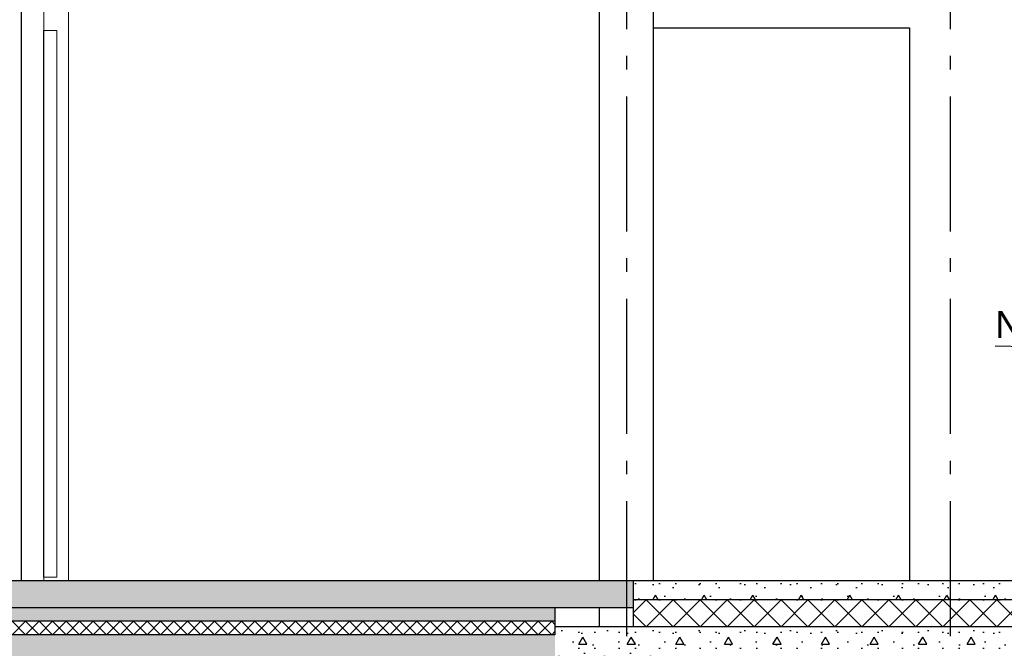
# Model space of a CAD drawing. Header units: millimetres. Extents: x -82116 to -57126, y -2070 to 21004.
# Tile 33 of 69: x -70922 to -67272, y 3570 to 5900. Entities that reach past the tile are written whole.
import ezdxf
from ezdxf.enums import TextEntityAlignment as Align

# ---------------------------------------------------------------- set-up
doc = ezdxf.new("R2010")
doc.units = ezdxf.units.MM
doc.header["$LTSCALE"] = 0.5
doc.header["$MEASUREMENT"] = 0
doc.linetypes.add('Akselinje', pattern=[1500, 1000, -200, 100, -200])
doc.linetypes.add('PLINE', pattern=[0])
for name, color, linetype in [('0(Nye konstruksjoner)', 7, 'Continuous'), ('222- Søyler', 7, 'Continuous'), ('244- Vinduer_ dører_ foldevegger(Nye konstruksjoner)', 7, 'Continuous'), ('252- Gulv på grunn_ bunnplate', 7, 'Continuous'), ('252- Gulv på grunn_ bunnplate (Skravur)', 7, 'Continuous'), ('253- Oppforet gulv_ påstøp (Skravur)(Nye konstruksjoner)', 7, 'Continuous'), ('253- Oppforet gulv_ påstøp(Nye konstruksjoner)', 7, 'Continuous'), ('82-- Modullinjer', 7, 'Continuous'), ('832- Tekst bygning(Nye konstruksjoner)', 7, 'Continuous')]:
    doc.layers.add(name, color=color, linetype=linetype)
doc.layers.add('234- Vinduer_ dører_ porter(Nye konstruksjoner)', color=7, linetype='Continuous', lineweight=0)
doc.styles.add('GENERATED_STYLE_1', font='arial.ttf')
doc.styles.add('GENERATED_STYLE_3', font='arial.ttf')
doc.dimstyles.new('GENERATED_STYLE__2', dxfattribs={"dimtxt": 0.18, "dimasz": 182.4, "dimexe": 0.18, "dimexo": 0.0625, "dimgap": 0, "dimtad": 0, "dimtih": 1, "dimtoh": 1, "dimdec": 4, "dimzin": 0, "dimdsep": 46, "dimcen": 0.09, "dimadec": 0, "dimazin": 0, "dimtfac": 1, "dimtdec": 4, "dimtmove": 0, "dimatfit": 3, "dimldrblk": 'ARROWHEAD_5', "dimfxl": 1, "dimtolj": 1, "dimtzin": 0, "dimarcsym": 0})
pattern_1 = [(0, (0, 0), (0, 311.7692), [30, -150]), (0, (90, 155.9), (0, 311.7692), [30, -150]), (60, (0, 0), (-270, 155.8846), [30, -150]), (60, (180, 0), (-270, 155.8846), [30, -150]), (120, (30, 0), (270, 155.8846), [30, -150]), (120, (210, 0), (270, 155.8846), [30, -150]), (0, (0, 30), (0, 60.000002), [0, -60, 0, -90.000004]), (45, (30, 30), (-42.42641, 42.42641), [0, -45, 0, -75.000003])]

# ---------------------------------------------------------------- blocks, each defined once
blk = doc.blocks.new('*X29')
at = {"layer": '252- Gulv på grunn_ bunnplate (Skravur)', "linetype": 'PLINE'}
for p, q in [((-68648.2, 3701.8), (-68600, 3750)), ((-68600, 3650), (-68500, 3750)), ((-68500, 3650), (-68600, 3750)), ((-68500, 3650), (-68400, 3750)), ((-68400, 3650), (-68500, 3750)), ((-68400, 3650), (-68300, 3750)), ((-68300, 3650), (-68400, 3750)), ((-68300, 3650), (-68200, 3750)), ((-68200, 3650), (-68300, 3750)), ((-68200, 3650), (-68100, 3750)), ((-68100, 3650), (-68200, 3750)), ((-68100, 3650), (-68000, 3750)), ((-68000, 3650), (-68100, 3750)), ((-68000, 3650), (-67900, 3750)), ((-67900, 3650), (-68000, 3750)), ((-67900, 3650), (-67800, 3750)), ((-67800, 3650), (-67900, 3750)), ((-67800, 3650), (-67700, 3750)), ((-67700, 3650), (-67800, 3750)), ((-67700, 3650), (-67600, 3750)), ((-67600, 3650), (-67700, 3750)), ((-67600, 3650), (-67500, 3750)), ((-67500, 3650), (-67600, 3750)), ((-67500, 3650), (-67400, 3750)), ((-67400, 3650), (-67500, 3750)), ((-67400, 3650), (-67300, 3750)), ((-67300, 3650), (-67400, 3750)), ((-67300, 3650), (-67200, 3750)), ((-67200, 3650), (-67300, 3750)), ((-67200, 3650), (-67100, 3750)), ((-67100, 3650), (-67200, 3750)), ((-67100, 3650), (-67000, 3750)), ((-67000, 3650), (-67100, 3750)), ((-67000, 3650), (-66900, 3750)), ((-66900, 3650), (-67000, 3750)), ((-66900, 3650), (-66800, 3750)), ((-66800, 3650), (-66900, 3750)), ((-66800, 3650), (-66700, 3750)), ((-66700, 3650), (-66800, 3750)), ((-66700, 3650), (-66600, 3750)), ((-66600, 3650), (-66700, 3750)), ((-66600, 3650), (-66500, 3750)), ((-66500, 3650), (-66600, 3750)), ((-66500, 3650), (-66400, 3750)), ((-66400, 3650), (-66500, 3750)), ((-66400, 3650), (-66300, 3750)), ((-66300, 3650), (-66400, 3750)), ((-66300, 3650), (-66200, 3750)), ((-66200, 3650), (-66300, 3750)), ((-66200, 3650), (-66100, 3750)), ((-66100, 3650), (-66200, 3750)), ((-66100, 3650), (-66000, 3750)), ((-66000, 3650), (-66100, 3750)), ((-66000, 3650), (-65900, 3750)), ((-65900, 3650), (-66000, 3750)), ((-65900, 3650), (-65800, 3750)), ((-65800, 3650), (-65900, 3750)), ((-65800, 3650), (-65700, 3750)), ((-65700, 3650), (-65800, 3750)), ((-65700, 3650), (-65600, 3750)), ((-65600, 3650), (-65700, 3750)), ((-65600, 3650), (-65500, 3750)), ((-65500, 3650), (-65600, 3750)), ((-65500, 3650), (-65400, 3750)), ((-65400, 3650), (-65500, 3750)), ((-65400, 3650), (-65300, 3750)), ((-65300, 3650), (-65400, 3750)), ((-65300, 3650), (-65200, 3750)), ((-65200, 3650), (-65300, 3750)), ((-65200, 3650), (-65100, 3750)), ((-65100, 3650), (-65200, 3750)), ((-65003.2, 3653.2), (-65100, 3750)), ((-65100, 3650), (-65003.2, 3746.8)), ((-68600, 3650), (-68648.2, 3698.2))]:
    blk.add_line(p, q, dxfattribs=at)
blk = doc.blocks.new('*X30')
at = {"layer": '252- Gulv på grunn_ bunnplate (Skravur)', "linetype": 'PLINE'}
for p, q in [((-70950, 3620), (-70900, 3670)), ((-70900, 3620), (-70950, 3670)), ((-70900, 3620), (-70850, 3670)), ((-70850, 3620), (-70900, 3670)), ((-70850, 3620), (-70800, 3670)), ((-70800, 3620), (-70850, 3670)), ((-70800, 3620), (-70750, 3670)), ((-70750, 3620), (-70800, 3670)), ((-70750, 3620), (-70700, 3670)), ((-70700, 3620), (-70750, 3670)), ((-70700, 3620), (-70650, 3670)), ((-70650, 3620), (-70700, 3670)), ((-70650, 3620), (-70600, 3670)), ((-70600, 3620), (-70650, 3670)), ((-70600, 3620), (-70550, 3670)), ((-70550, 3620), (-70600, 3670)), ((-70550, 3620), (-70500, 3670)), ((-70500, 3620), (-70550, 3670)), ((-70500, 3620), (-70450, 3670)), ((-70450, 3620), (-70500, 3670)), ((-70450, 3620), (-70400, 3670)), ((-70400, 3620), (-70450, 3670)), ((-70400, 3620), (-70350, 3670)), ((-70350, 3620), (-70400, 3670)), ((-70350, 3620), (-70300, 3670)), ((-70300, 3620), (-70350, 3670)), ((-70300, 3620), (-70250, 3670)), ((-70250, 3620), (-70300, 3670)), ((-70250, 3620), (-70200, 3670)), ((-70200, 3620), (-70250, 3670)), ((-70200, 3620), (-70150, 3670)), ((-70150, 3620), (-70200, 3670)), ((-70150, 3620), (-70100, 3670)), ((-70100, 3620), (-70150, 3670)), ((-70100, 3620), (-70050, 3670)), ((-70050, 3620), (-70100, 3670)), ((-70050, 3620), (-70000, 3670)), ((-70000, 3620), (-70050, 3670)), ((-70000, 3620), (-69950, 3670)), ((-69950, 3620), (-70000, 3670)), ((-69950, 3620), (-69900, 3670)), ((-69900, 3620), (-69950, 3670)), ((-69900, 3620), (-69850, 3670)), ((-69850, 3620), (-69900, 3670)), ((-69850, 3620), (-69800, 3670)), ((-69800, 3620), (-69850, 3670)), ((-69800, 3620), (-69750, 3670)), ((-69750, 3620), (-69800, 3670)), ((-69750, 3620), (-69700, 3670)), ((-69700, 3620), (-69750, 3670)), ((-69700, 3620), (-69650, 3670)), ((-69650, 3620), (-69700, 3670)), ((-69650, 3620), (-69600, 3670)), ((-69600, 3620), (-69650, 3670)), ((-69600, 3620), (-69550, 3670)), ((-69550, 3620), (-69600, 3670)), ((-69550, 3620), (-69500, 3670)), ((-69500, 3620), (-69550, 3670)), ((-69500, 3620), (-69450, 3670)), ((-69450, 3620), (-69500, 3670)), ((-69450, 3620), (-69400, 3670)), ((-69400, 3620), (-69450, 3670)), ((-69400, 3620), (-69350, 3670)), ((-69350, 3620), (-69400, 3670)), ((-69350, 3620), (-69300, 3670)), ((-69300, 3620), (-69350, 3670)), ((-69300, 3620), (-69250, 3670)), ((-69250, 3620), (-69300, 3670)), ((-69250, 3620), (-69200, 3670)), ((-69200, 3620), (-69250, 3670)), ((-69200, 3620), (-69150, 3670)), ((-69150, 3620), (-69200, 3670)), ((-69150, 3620), (-69100, 3670)), ((-69100, 3620), (-69150, 3670)), ((-69100, 3620), (-69050, 3670)), ((-69050, 3620), (-69100, 3670)), ((-69050, 3620), (-69000, 3670)), ((-69000, 3620), (-69050, 3670)), ((-69000, 3620), (-68950, 3670)), ((-68950, 3620), (-69000, 3670)), ((-68938.2, 3658.2), (-68950, 3670)), ((-68950, 3620), (-68938.2, 3631.8))]:
    blk.add_line(p, q, dxfattribs=at)
blk = doc.blocks.new('Standard grid marker[4]', base_point=(-68673.2, 12565.5))
at = {"layer": '82-- Modullinjer', "linetype": 'Akselinje'}
blk.add_line((-68673.2, 12365.5), (-68673.2, 1550), dxfattribs=at)
at = {"layer": '82-- Modullinjer', "style": 'GENERATED_STYLE_1'}
for tag, p in [('AC_MarkerText_1_0', (-68673.2, 12903)), ('AC_MarkerText_1_1', (-68673.2, 1187.5))]:
    blk.add_attdef(tag, text='', height=175, rotation=360, dxfattribs=at).set_placement(p, align=Align.TOP_CENTER)
blk = doc.blocks.new('Standard grid marker[5]', base_point=(-67473.2, 12565.5))
at = {"layer": '82-- Modullinjer', "linetype": 'Akselinje'}
blk.add_line((-67473.2, 12365.5), (-67473.2, 1550), dxfattribs=at)
at = {"layer": '82-- Modullinjer', "style": 'GENERATED_STYLE_1'}
for tag, p in [('AC_MarkerText_1_0', (-67473.2, 12903)), ('AC_MarkerText_1_1', (-67473.2, 1187.5))]:
    blk.add_attdef(tag, text='', height=175, rotation=360, dxfattribs=at).set_placement(p, align=Align.TOP_CENTER)
blk = doc.blocks.new('ARROWHEAD_5')
at = {"linetype": 'Continuous'}
blk.add_hatch(color=256, dxfattribs=at).paths.add_polyline_path([(-1, 0.2679), (0, 0), (-1, -0.2679)])
blk.add_line((0, 0), (-1, 0), dxfattribs=at)

msp = doc.modelspace()

# ---------------------------------------------------------------- hatches: boundary and pattern name
at = {"layer": '252- Gulv på grunn_ bunnplate (Skravur)', "linetype": 'Continuous'}
h = msp.add_hatch(dxfattribs=at)
h.set_pattern_fill('Betong_strukturell', color=256, style=0, pattern_type=2)
h.set_pattern_definition(pattern_1)
h.paths.add_polyline_path([(-68648.2, 3750), (-65037.7, 3750), (-65037.7, 3820), (-68648.2, 3820)])
h = msp.add_hatch(dxfattribs=at)
h.set_pattern_fill('Betong_strukturell', color=256, style=0, pattern_type=2)
h.set_pattern_definition(pattern_1)
h.paths.add_polyline_path([(-68938.2, 3720), (-77673.2, 3720), (-77673.2, 3670), (-68938.2, 3670)])
h = msp.add_hatch(dxfattribs=at)
h.set_pattern_fill('Betong_strukturell', color=256, style=0, pattern_type=2)
h.set_pattern_definition(pattern_1)
h.paths.add_polyline_path([(-68568.2, 3650), (-68938.2, 3650), (-68938.2, 3540), (-68568.2, 3540)])
h = msp.add_hatch(dxfattribs=at)
h.set_pattern_fill('Betong_strukturell', color=256, style=0, pattern_type=2)
h.set_pattern_definition(pattern_1)
h.paths.add_polyline_path([(-68568.2, 3650), (-68568.2, 3570), (-65003.2, 3570), (-65003.2, 3650)])
h = msp.add_hatch(dxfattribs=at)
h.set_pattern_fill('Betong_strukturell', color=256, style=0, pattern_type=2)
h.set_pattern_definition(pattern_1)
h.paths.add_polyline_path([(-77588.2, 3620), (-77588.2, 3540), (-68938.2, 3540), (-68938.2, 3620)])
at = {"layer": '253- Oppforet gulv_ påstøp (Skravur)(Nye konstruksjoner)', "linetype": 'Continuous'}
h = msp.add_hatch(dxfattribs=at)
h.set_pattern_fill('Prikker_tett', color=256, style=0, pattern_type=2)
h.set_pattern_definition([(0, (0, 0), (0, 43.30127), [0, -25]), (0, (12.5, 21.65), (0, 43.30127), [0, -25])])
h.paths.add_polyline_path([(-77668.2, 3820), (-77668.2, 3720), (-68648.2, 3720), (-68648.2, 3820)])

# ---------------------------------------------------------------- linework, layer by layer
at = {"layer": '0(Nye konstruksjoner)', "linetype": 'PLINE'}
for p, q in [((-68573.2, 5870), (-67623.2, 5870)), ((-67623.2, 5870), (-67623.2, 3820))]:
    msp.add_line(p, q, dxfattribs=at)
at = {"layer": '222- Søyler', "linetype": 'PLINE'}
for p, q in [((-68773.2, 3820), (-68773.2, 6037.5)), ((-68573.2, 3820), (-68573.2, 6037.5)), ((-68773.2, 3650), (-68773.2, 3720))]:
    msp.add_line(p, q, dxfattribs=at)
at = {"layer": '234- Vinduer_ dører_ porter(Nye konstruksjoner)', "linetype": 'PLINE'}
for p, q in [((-70832.7, 5930), (-70832.7, 5860)), ((-70784.7, 5860), (-70832.7, 5860)), ((-70784.7, 5860), (-70784.7, 3834)), ((-70832.7, 3834), (-70832.7, 3820)), ((-70784.7, 3834), (-70832.7, 3834))]:
    msp.add_line(p, q, dxfattribs=at)
at = {"layer": '234- Vinduer_ dører_ porter(Nye konstruksjoner)', "linetype": 'PLINE', "flags": 128}
msp.add_lwpolyline([(-70740.7, 5930), (-70740.7, 5872), (-70740.7, 3820)], dxfattribs=at)
at = {"layer": '244- Vinduer_ dører_ foldevegger(Nye konstruksjoner)', "linetype": 'PLINE'}
for p, q in [((-70915.7, 3820), (-70915.7, 5930)), ((-70832.7, 3834), (-70832.7, 5860))]:
    msp.add_line(p, q, dxfattribs=at)
at = {"layer": '252- Gulv på grunn_ bunnplate', "linetype": 'PLINE'}
for p, q in [((-65135.7, 3820), (-68648.2, 3820)), ((-65037.7, 3750), (-68648.2, 3750)), ((-68938.2, 3720), (-68938.2, 3670)), ((-68648.2, 3720), (-68648.2, 3650)), ((-68938.2, 3670), (-77588.2, 3670)), ((-68938.2, 3670), (-68938.2, 3650)), ((-68938.2, 3650), (-68938.2, 3620)), ((-68648.2, 3650), (-68938.2, 3650)), ((-68568.2, 3650), (-68648.2, 3650)), ((-65003.2, 3650), (-68568.2, 3650)), ((-68938.2, 3620), (-77588.2, 3620))]:
    msp.add_line(p, q, dxfattribs=at)
at = {"layer": '253- Oppforet gulv_ påstøp(Nye konstruksjoner)', "linetype": 'PLINE'}
for p, q in [((-68938.2, 3720), (-77668.2, 3720)), ((-68648.2, 3720), (-68938.2, 3720))]:
    msp.add_line(p, q, dxfattribs=at)
at = {"layer": '253- Oppforet gulv_ påstøp(Nye konstruksjoner)', "linetype": 'PLINE', "flags": 128}
for points in [[(-68648.2, 3820), (-70740.7, 3820), (-70784.7, 3820), (-70832.7, 3820), (-75950.7, 3820)], [(-68648.2, 3820), (-68648.2, 3750), (-68648.2, 3720)]]:
    msp.add_lwpolyline(points, dxfattribs=at)

# ---------------------------------------------------------------- block references
at = {"layer": '252- Gulv på grunn_ bunnplate'}
for name in ['*X29', '*X30']:
    msp.add_blockref(name, (0, 0), dxfattribs=at)
at = {"layer": '82-- Modullinjer', "linetype": 'PLINE'}
for name, p in [('Standard grid marker[4]', (-68673.2, 12565.5)), ('Standard grid marker[5]', (-67473.2, 12565.5))]:
    msp.add_blockref(name, p, dxfattribs=at)

# ---------------------------------------------------------------- texts
at = {"layer": '832- Tekst bygning(Nye konstruksjoner)', "linetype": 'Continuous', "insert": (-67306.3, 4689.7), "char_height": 100, "attachment_point": 7, "style": 'GENERATED_STYLE_3'}
msp.add_mtext('\\A1;{\\pql;\\fArial|b0|i0|c0|p0;\\W1.000000;Ny dampsperre og isolering}', dxfattribs=at)

# ---------------------------------------------------------------- leaders
at = {"layer": '832- Tekst bygning(Nye konstruksjoner)', "linetype": 'PLINE', "annotation_type": 0, "has_hookline": 1, "hookline_direction": 1, "text_width": 1686.7}
msp.add_leader([(-65098, 4644.2), (-67306.3, 4689.7)], dimstyle='GENERATED_STYLE__2', dxfattribs=at)

doc.saveas('drawing.dxf')
